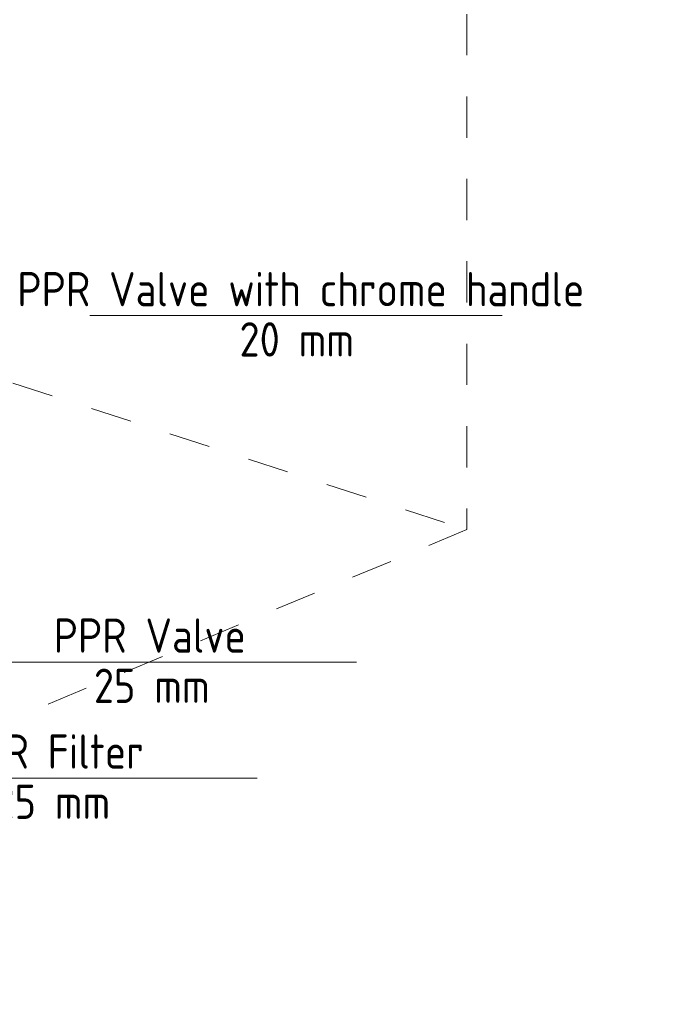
# Model space of a CAD drawing. Header units: millimetres. Extents: x -121 to 39028, y 270 to 28264.
# Tile 32 of 97: x 18565 to 20968, y 13235 to 16819. Entities that reach past the tile are written whole.
import ezdxf

# ---------------------------------------------------------------- set-up
doc = ezdxf.new("R2010")
doc.units = ezdxf.units.MM
doc.linetypes.add('ADSK_Скрыто', pattern=[300, 150, -150])
doc.layers.add('G-____-____-SYMB', color=111, linetype='ADSK_Скрыто', lineweight=20)
doc.layers.add('P-PIPE-____-IDEN', color=2, linetype='Continuous', lineweight=20)
doc.styles.add('GOST Common_1', font='GOST_Common.ttf', dxfattribs={"width": 0.9, "height": 125})

# ---------------------------------------------------------------- blocks, each defined once
blk = doc.blocks.new('ADSK_M_Арматура трубопроводов - ADSK_Наименование_Диаметр условный_30-1610245-3D Water Left')
at = {"layer": 'P-PIPE-____-IDEN'}
blk.add_line((-18668.6, 17371.3), (-17168.6, 17371.3), dxfattribs=at)

msp = doc.modelspace()

# ---------------------------------------------------------------- linework, layer by layer
at = {"layer": 'G-____-____-SYMB'}
for p, q in [((20191.2, 26439.6), (20191.2, 14962.9)), ((14543.7, 16787), (20191.2, 14962.9)), ((20191.2, 14962.9), (16050.4, 13235.1))]:
    msp.add_line(p, q, dxfattribs=at)

# ---------------------------------------------------------------- block references
at = {"layer": 'P-PIPE-____-IDEN'}
for p in [(37489.1, -1629.5), (36959.1, -2890.4), (36597.4, -3312.5)]:
    msp.add_blockref('ADSK_M_Арматура трубопроводов - ADSK_Наименование_Диаметр условный_30-1610245-3D Water Left', p, dxfattribs=at)

# ---------------------------------------------------------------- texts
at = {"layer": 'P-PIPE-____-IDEN', "lineweight": 9, "char_height": 125, "attachment_point": 1, "style": 'GOST Common_1'}
for s, insert, width in [('PPR Valve with chrome handle', (18556.2, 15900.7), 2445.949), ('20 mm', (19364.4, 15717.9), 487.025), ('PPR Valve', (18688.5, 14639.8), 840.569), ('25 mm', (18834.5, 14457), 487.025), ('PPR Filter', (18332.8, 14217.7), 826.139), ('25 mm', (18472.7, 14034.9), 487.025)]:
    msp.add_mtext(s, dxfattribs=dict(at, insert=insert, width=width))

doc.saveas('drawing.dxf')
